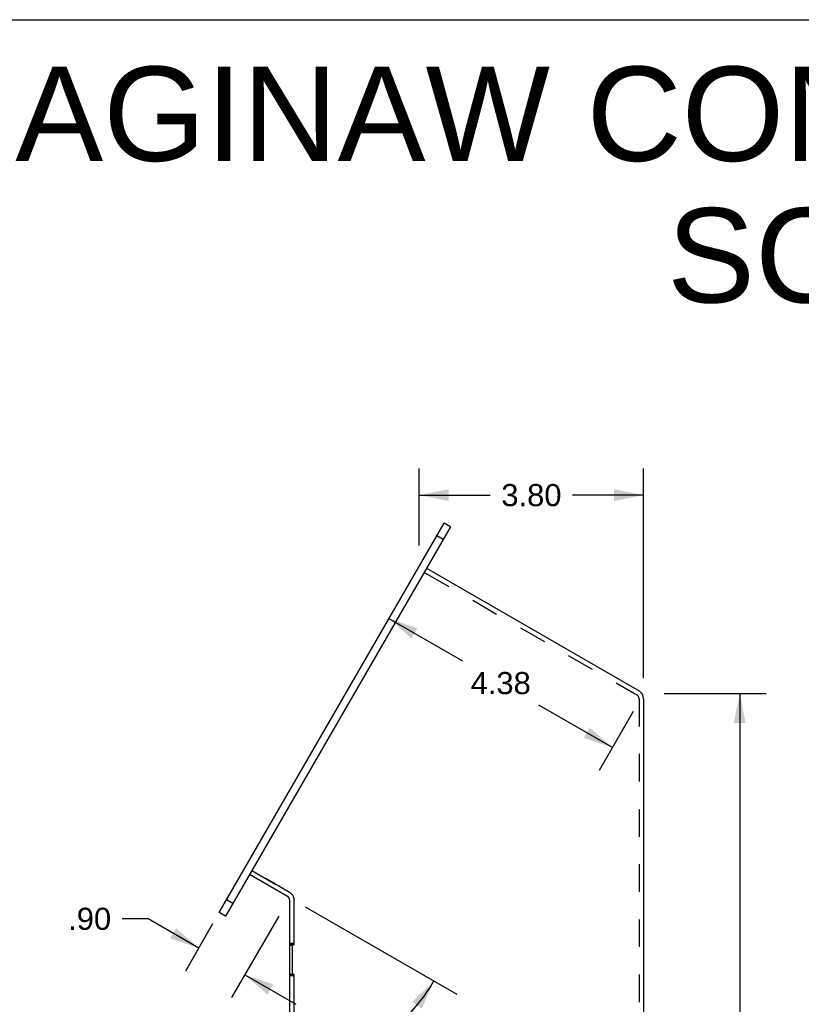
# Model space of a CAD drawing. Header units: inches. Extents: x 0 to 85, y 0 to 55.
# Tile 15 of 18: x 45.3 to 58.6, y 38.3 to 55. Entities that reach past the tile are written whole.
import ezdxf

# ---------------------------------------------------------------- set-up
doc = ezdxf.new("R2010")
doc.units = ezdxf.units.IN
doc.header["$LTSCALE"] = 4.675
doc.header["$MEASUREMENT"] = 0
doc.linetypes.add('HIDDEN', pattern=[0.2, 0.1, -0.1])
doc.layers.get('0').update_dxf_attribs({"linetype": 'CONTINUOUS'})
for name, color, linetype in [('2-BOTTOM-FLANGES', 7, 'CONTINUOUS'), ('DEFAULT_2', 8, 'HIDDEN'), ('DIMENSIONS', 7, 'CONTINUOUS')]:
    doc.layers.add(name, color=color, linetype=linetype)
doc.styles.get("Standard").update_dxf_attribs({"font": 'arial.ttf'})
doc.dimstyles.new('DIMSTYLE_2', dxfattribs={"dimtxt": 0.375, "dimasz": 0.5, "dimexe": 0.09, "dimexo": 0.07, "dimgap": 0.0375, "dimtad": 0, "dimtih": 1, "dimtoh": 1, "dimzin": 4, "dimdsep": 46, "dimtxsty": 'Standard', "dimblk": '_FILLED', "dimblk1": '_FILLED', "dimblk2": '_FILLED', "dimcen": 0.09, "dimazin": 1, "dimtfac": 1, "dimtofl": 0, "dimtmove": 0, "dimatfit": 3, "dimldrblk": '_FILLED', "dimfxl": 0, "dimtolj": 1, "dimtzin": 4, "dimarcsym": 0})
doc.dimstyles.new('DIMSTYLE_4', dxfattribs={"dimtxt": 0.375, "dimasz": 0.5, "dimexe": 0.09, "dimexo": 0.07, "dimgap": 0.0375, "dimtad": 0, "dimtih": 1, "dimtoh": 1, "dimdec": 3, "dimzin": 4, "dimdsep": 46, "dimtxsty": 'Standard', "dimblk": '_FILLED', "dimblk1": '_FILLED', "dimblk2": '_FILLED', "dimcen": 0.09, "dimadec": 3, "dimazin": 1, "dimtfac": 1, "dimtofl": 0, "dimtmove": 0, "dimatfit": 3, "dimldrblk": '_FILLED', "dimfxl": 0, "dimtolj": 1, "dimtzin": 4, "dimarcsym": 0})
doc.dimstyles.new('DIMSTYLE_5', dxfattribs={"dimtxt": 0.375, "dimasz": 0.5, "dimexe": 0.09, "dimexo": 0.07, "dimgap": 0.0375, "dimtad": 0, "dimtih": 1, "dimtoh": 1, "dimdec": 0, "dimzin": 4, "dimdsep": 46, "dimtxsty": 'Standard', "dimblk": '_FILLED', "dimblk1": '_FILLED', "dimblk2": '_FILLED', "dimcen": 0.09, "dimadec": 0, "dimazin": 1, "dimtfac": 1, "dimtofl": 0, "dimtmove": 0, "dimatfit": 3, "dimldrblk": '_FILLED', "dimfxl": 0, "dimtolj": 1, "dimtzin": 4, "dimarcsym": 0})

# ---------------------------------------------------------------- blocks, each defined once
blk = doc.blocks.new('_FILLED')
at = {"color": 0, "linetype": 'ByBlock'}
blk.add_solid([(0, 0), (-1, 0.2), (-1, -0.2)], dxfattribs=at)
blk = doc.blocks.new('*D11')
at = {"layer": '2-BOTTOM-FLANGES', "color": 2, "linetype": 'Continuous'}
for p, q in [((47.495, 39.752), (47.058, 39.752)), ((48.354, 39.257), (47.495, 39.752)), ((49.712, 39.799), (48.912, 38.415)), ((48.59, 39.665), (48.129, 38.867)), ((49.137, 38.804), (50.003, 38.304))]:
    blk.add_line(p, q, dxfattribs=at)
at = {"layer": '2-BOTTOM-FLANGES', "color": 2, "linetype": 'Continuous', "xscale": 0.5, "yscale": 0.5, "zscale": 0.5}
for p, rotation in [((48.354, 39.257), 329.9999999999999), ((49.137, 38.804), 150)]:
    blk.add_blockref('_FILLED', p, dxfattribs=dict(at, rotation=rotation))
at = {"layer": '2-BOTTOM-FLANGES', "color": 2, "linetype": 'Continuous', "insert": (46.87, 39.94), "char_height": 0.375, "width": 0.7277, "attachment_point": 3, "line_spacing_factor": 0.9}
blk.add_mtext('.90', dxfattribs=at)
blk = doc.blocks.new('*D12')
at = {"layer": '2-BOTTOM-FLANGES', "color": 2, "linetype": 'Continuous'}
for p, q in [((52.093, 46.083), (52.093, 47.387)), ((55.897, 43.832), (55.897, 47.387)), ((52.093, 46.937), (53.298, 46.937)), ((55.897, 46.937), (54.692, 46.937))]:
    blk.add_line(p, q, dxfattribs=at)
at = {"layer": '2-BOTTOM-FLANGES', "color": 2, "linetype": 'Continuous', "xscale": 0.5, "yscale": 0.5, "zscale": 0.5, "rotation": 180}
blk.add_blockref('_FILLED', (52.093, 46.937), dxfattribs=at)
at = {"layer": '2-BOTTOM-FLANGES', "color": 2, "linetype": 'Continuous', "xscale": 0.5, "yscale": 0.5, "zscale": 0.5}
blk.add_blockref('_FILLED', (55.897, 46.937), dxfattribs=at)
at = {"layer": '2-BOTTOM-FLANGES', "color": 2, "linetype": 'Continuous', "insert": (53.995, 47.125), "char_height": 0.375, "width": 1.01905, "attachment_point": 2, "line_spacing_factor": 0.9}
blk.add_mtext('3.80', dxfattribs=at)
blk = doc.blocks.new('*D13')
at = {"layer": '2-BOTTOM-FLANGES', "color": 2, "linetype": 'Continuous'}
for p, q in [((51.579, 44.844), (52.824, 44.125)), ((55.368, 42.656), (54.123, 43.375)), ((55.722, 43.269), (55.143, 42.266))]:
    blk.add_line(p, q, dxfattribs=at)
at = {"layer": '2-BOTTOM-FLANGES', "color": 2, "linetype": 'Continuous', "xscale": 0.5, "yscale": 0.5, "zscale": 0.5}
for p, rotation in [((51.579, 44.844), 150), ((55.368, 42.656), 329.9999999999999)]:
    blk.add_blockref('_FILLED', p, dxfattribs=dict(at, rotation=rotation))
at = {"layer": '2-BOTTOM-FLANGES', "color": 2, "linetype": 'Continuous', "insert": (53.474, 43.937), "char_height": 0.375, "width": 1.01905, "attachment_point": 2, "line_spacing_factor": 0.9}
blk.add_mtext('4.38', dxfattribs=at)
blk = doc.blocks.new('*D21')
at = {"layer": 'DIMENSIONS', "color": 2, "linetype": 'Continuous'}
for p, q in [((49.897, 32.778), (52.055, 32.778)), ((55.897, 32.778), (53.74, 32.778))]:
    blk.add_line(p, q, dxfattribs=at)
at = {"layer": 'DIMENSIONS', "color": 2, "linetype": 'Continuous', "xscale": 0.5, "yscale": 0.5, "zscale": 0.5, "rotation": 180}
blk.add_blockref('_FILLED', (49.897, 32.778), dxfattribs=at)
at = {"layer": 'DIMENSIONS', "color": 2, "linetype": 'Continuous', "xscale": 0.5, "yscale": 0.5, "zscale": 0.5}
blk.add_blockref('_FILLED', (55.897, 32.778), dxfattribs=at)
at = {"layer": 'DIMENSIONS', "color": 2, "linetype": 'Continuous', "insert": (52.897, 32.966), "char_height": 0.375, "width": 1.48188, "attachment_point": 2, "line_spacing_factor": 0.9}
blk.add_mtext('6.000\\PBODY', dxfattribs=at)
blk = doc.blocks.new('*D22')
at = {"layer": 'DIMENSIONS', "color": 2, "linetype": 'Continuous'}
blk.add_line((50.16, 39.956), (52.732, 38.472), dxfattribs=at)
for start, end in [(312.8462, 330), (270, 286.6237)]:
    blk.add_arc((49.897, 40.108), 2.823, start, end, dxfattribs=at)
for points in [[(52.137, 38.23), (52.342, 38.697), (51.973, 38.345)], [(50.387, 37.429), (49.897, 37.285), (50.404, 37.23)]]:
    blk.add_solid(points, dxfattribs=at)
at = {"layer": 'DIMENSIONS', "color": 2, "linetype": 'Continuous', "insert": (51.309, 37.851), "char_height": 0.375, "width": 0.83271, "attachment_point": 2, "line_spacing_factor": 0.9}
blk.add_mtext('60\\fgdt;{\\fgdt;~}', dxfattribs=at)
blk = doc.blocks.new('*D27')
at = {"layer": 'DIMENSIONS', "color": 2, "linetype": 'Continuous'}
for p, q in [((56.247, 43.572), (57.976, 43.572)), ((57.526, 43.572), (57.526, 23.447)), ((57.526, 2.572), (57.526, 22.697)), ((57.06, 2.572), (57.976, 2.572))]:
    blk.add_line(p, q, dxfattribs=at)
at = {"layer": 'DIMENSIONS', "color": 2, "linetype": 'Continuous', "xscale": 0.5, "yscale": 0.5, "zscale": 0.5}
for p, rotation in [((57.526, 43.572), 90), ((57.526, 2.572), 270)]:
    blk.add_blockref('_FILLED', p, dxfattribs=dict(at, rotation=rotation))
at = {"layer": 'DIMENSIONS', "color": 2, "linetype": 'Continuous', "insert": (57.526, 23.26), "char_height": 0.375, "width": 1.60177, "attachment_point": 2, "line_spacing_factor": 0.9}
blk.add_mtext('41.000', dxfattribs=at)

msp = doc.modelspace()

# ---------------------------------------------------------------- linework, layer by layer
at = {"color": 7, "linetype": 'Continuous'}
for p, q in [((0, 55), (85, 55)), ((52.6229, 46.4009), (52.5146, 46.4634)), ((52.6229, 46.4009), (48.8104, 39.7975)), ((52.4979, 46.1844), (52.3896, 46.2469)), ((48.9354, 40.014), (48.8271, 40.0765)), ((48.8104, 39.7975), (48.7021, 39.86)), ((49.9753, 39.3362), (49.8973, 39.3362)), ((49.9753, 39.3212), (49.8973, 39.3212)), ((49.8973, 39.3062), (49.9363, 39.3062)), ((49.8973, 38.8162), (49.9363, 38.8162)), ((49.9753, 38.8012), (49.8973, 38.8012)), ((49.9753, 38.7862), (49.8973, 38.7862))]:
    msp.add_line(p, q, dxfattribs=at)
at = {"color": 3, "linetype": 'Continuous'}
for p, q in [((48.7021, 39.86), (52.5146, 46.4634)), ((52.2166, 45.6973), (55.8193, 43.6173)), ((55.8973, 43.4822), (55.8973, 2.6972)), ((49.8573, 40.1313), (49.2166, 40.5012)), ((49.8973, 2.6972), (49.8973, 40.062)), ((49.9753, 39.3262), (49.9753, 40.0608)), ((49.9363, 39.2962), (49.9363, 38.8262)), ((49.9603, 39.3112), (49.9513, 39.3112)), ((49.9513, 38.8112), (49.9603, 38.8112)), ((49.9753, 21.6442), (49.9753, 38.7962))]:
    msp.add_line(p, q, dxfattribs=at)
for centre, radius, start, end in [((55.7413, 43.4822), 0.156, 0, 60), ((49.8173, 40.062), 0.08, 0, 60), ((49.9513, 39.2962), 0.015, 90, 180), ((49.9603, 39.3262), 0.015, 270, 360), ((49.9513, 38.8262), 0.015, 180, 270), ((49.9603, 38.7962), 0.015, 0, 90)]:
    msp.add_arc(centre, radius, start, end, dxfattribs=at)
at = {"layer": 'DEFAULT_2', "color": 8, "linetype": 'HIDDEN'}
for p, q in [((52.1776, 45.6297), (52.1906, 45.6222)), ((52.1906, 45.6222), (55.7413, 43.5722)), ((55.7413, 43.5722), (55.7803, 43.5497)), ((55.8193, 43.4822), (55.8193, 2.6972)), ((49.2556, 40.5688), (49.8963, 40.1989)), ((49.8953, 40.1993), (49.2686, 40.5612))]:
    msp.add_line(p, q, dxfattribs=at)
for centre, radius in [((55.7413, 43.4822), 0.078), ((49.8153, 40.0608), 0.16), ((49.8173, 40.062), 0.158)]:
    msp.add_arc(centre, radius, 0, 60, dxfattribs=at)

# ---------------------------------------------------------------- texts
at = {"layer": 'DIMENSIONS', "color": 2, "linetype": 'Continuous', "insert": (63.9951, 54.2045), "char_height": 1.6, "width": 40.410409, "attachment_point": 2, "line_spacing_factor": 0.9}
msp.add_mtext('SAGINAW CONTROL & ENGINEERING\\PSCE-66PBCOL', dxfattribs=at)

# ---------------------------------------------------------------- dimensions: what is measured, and where the dimension line sits
at = {"layer": '2-BOTTOM-FLANGES', "color": 2, "linetype": 'Continuous'}
for base, p1, p2, angle, picture, middle in [((52.0927, 46.9375), (55.8973, 43.7622), (52.0927, 46.0127), 180, '*D12', (53.9945, 46.9354)), ((55.3684, 42.6561), (52.3896, 46.2469), (55.7573, 43.3297), 330, '*D13', (53.4637, 43.7478)), ((49.1374, 38.8044), (48.6246, 39.7257), (49.7466, 39.8596), 330, '*D11', (46.5175, 39.7504))]:
    dim = msp.add_linear_dim(base=base, p1=p1, p2=p2, angle=angle, dimstyle='DIMSTYLE_2', dxfattribs=at)
    dim.commit()
    dim.dimension.update_dxf_attribs({"geometry": picture, "text_midpoint": middle, "dimtype": 160})
at = {"layer": 'DIMENSIONS', "color": 2, "linetype": 'Continuous'}
dim = msp.add_linear_dim(base=(55.8973, 32.7781), p1=(49.8973, 38.8012), p2=(55.8973, 43.4822), text='<>\\PBODY', dimstyle='DIMSTYLE_4', dxfattribs=at)
dim.commit()
dim.dimension.update_dxf_attribs({"geometry": '*D21', "text_midpoint": (52.8973, 32.4968), "dimtype": 160})
dim = msp.add_linear_dim(base=(57.526, 43.5722), p1=(56.9898, 2.5722), p2=(56.1773, 43.5722), angle=90, dimstyle='DIMSTYLE_4', dxfattribs=at)
dim.commit()
dim.dimension.update_dxf_attribs({"geometry": '*D27', "text_midpoint": (57.5159, 23.0701), "dimtype": 160})
dim = msp.add_angular_dim_2l(base=(51.3087, 37.6636), line1=((49.8973, 37.3836), (49.8973, 37.3554)), line2=((50.0753, 40.0054), (50.0998, 39.9913)), dimstyle='DIMSTYLE_5', dxfattribs=at)
dim.commit()
dim.dimension.update_dxf_attribs({"geometry": '*D22', "text_midpoint": (51.3087, 37.6636), "dimtype": 162})

doc.saveas('drawing.dxf')
